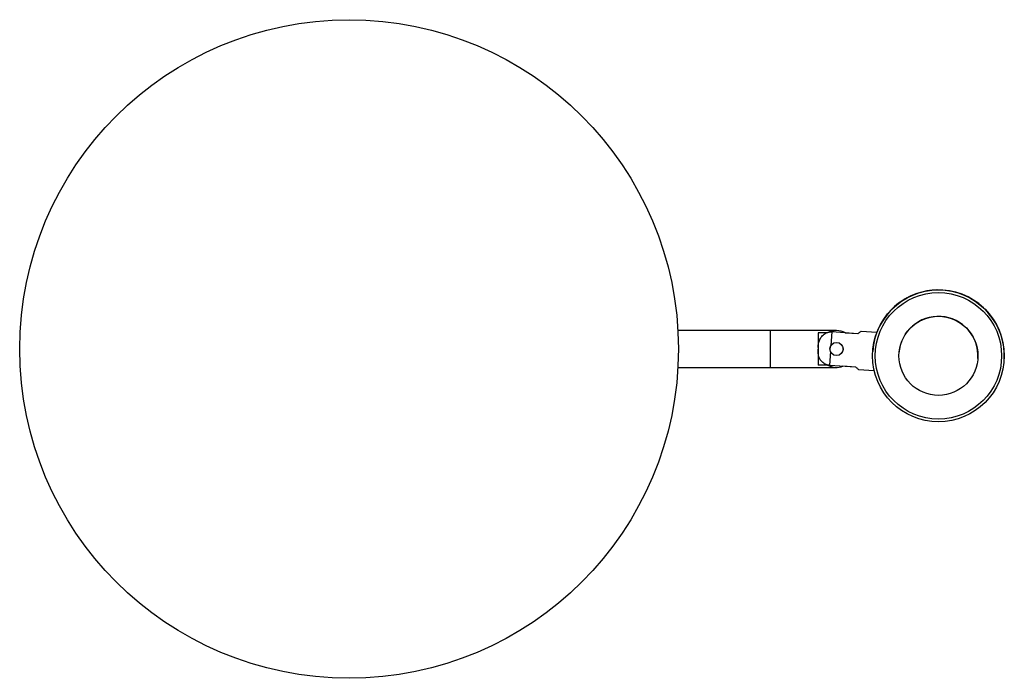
# Paper-space layout '_Inferior' of a CAD drawing. Header units: millimetres. Extents: x -293 to 81, y 377 to 627.
import ezdxf

# ---------------------------------------------------------------- set-up
doc = ezdxf.new("R2010")
doc.units = ezdxf.units.MM

psp = doc.layouts.new('_Inferior')

# ---------------------------------------------------------------- linework, layer by layer
at = {"color": 7, "linetype": 'Continuous', "lineweight": 25}
for p, q in [((16.98, 509), (-43.22, 509)), ((-8.02, 495), (-8.02, 509)), ((15.18, 508.46), (14.84, 503.3)), ((25.09, 507.8), (15.18, 508.46)), ((32.28, 508.25), (26.29, 508.65)), ((13.53, 508.09), (9.98, 508.09)), ((9.98, 508.09), (9.98, 495.91)), ((20.28, 508.17), (25.16, 507.85)), ((14.69, 500.99), (14.35, 495.84)), ((14.99, 500.54), (14.69, 500.99)), ((14.84, 503.3), (15.25, 503.77)), ((30.73, 501.08), (30.73, 501.07)), ((30.73, 501.07), (30.73, 501.06)), ((40.71, 500.39), (40.71, 500.39)), ((70.64, 498.41), (70.64, 498.41)), ((80.62, 497.76), (80.62, 497.79)), ((80.62, 497.75), (80.62, 497.76)), ((-43.22, 495), (16.98, 495)), ((13.53, 495.91), (9.98, 495.91)), ((14.35, 495.84), (24.26, 495.18)), ((24.32, 495.12), (19.44, 495.45)), ((25.33, 494.18), (31.31, 493.78))]:
    psp.add_line(p, q, dxfattribs=at)
for centre, radius in [((-168.02, 502), 125), ((55.67, 499.4), 25), ((55.67, 499.4), 24), ((55.67, 499.4), 15), ((16.98, 502), 2.5)]:
    psp.add_circle(centre, radius, dxfattribs=at)
for centre, radius, start, end in [((55.67, 499.41), 25, 356.2089, 176.2088), ((55.67, 499.41), 25, 86.2088, 176.2088), ((55.68, 499.45), 25, 86.2088, 159.3783), ((55.68, 499.45), 25, 356.2089, 86.2089), ((55.67, 499.41), 25, 356.2089, 86.2089), ((55.67, 499.4), 15, 356.2089, 176.2088), ((16.98, 502), 7, 60.8167, 119.5285), ((16.98, 502), 7, 240.4715, 290.6132)]:
    psp.add_arc(centre, radius, start, end, dxfattribs=at)
for points, knots in [([(9.98, 502.62), (10.08, 503.49), (10.25, 504.96), (11.28, 506.81), (12.62, 507.96), (14.02, 508.46), (14.87, 508.46), (15.18, 508.46)], [0, 0, 0, 0, 0.298095, 0.503267, 0.709657, 0.893257, 1, 1, 1, 1]), ([(26.29, 508.63), (26.26, 508.61), (26.2, 508.57), (25.69, 508.2), (25.25, 507.9), (25.09, 507.8)], [0, 0, 0, 0, 0.374952, 0.778056, 1, 1, 1, 1]), ([(14.35, 495.84), (14.3, 495.84), (13.76, 495.88), (12.75, 496.16), (11.5, 497.02), (10.57, 498.27), (9.95, 499.95), (9.97, 501.2), (9.98, 501.91)], [0, 0, 0, 0, 0.017077, 0.193337, 0.369858, 0.55179, 0.747671, 1, 1, 1, 1]), ([(14.84, 503.3), (14.74, 503.13), (14.65, 502.95), (14.53, 502.57), (14.5, 502.36), (14.47, 501.97), (14.48, 501.76), (14.55, 501.37), (14.61, 501.18), (14.69, 500.99)], [0, 0, 0, 0, 0.25, 0.25, 0.5, 0.5, 0.75, 0.75, 1, 1, 1, 1]), ([(19.4, 502.54), (19.44, 502.3), (19.51, 501.79), (19.42, 501.25), (19.28, 501.02), (19.28, 501.02)], [0, 0, 0, 0, 0.4813204, 0.9999766, 1, 1, 1, 1]), ([(24.26, 495.18), (24.53, 494.93), (25.09, 494.44), (25.41, 494.13), (25.34, 494.2), (25.33, 494.2)], [0, 0, 0, 0, 0.469044, 0.941012, 1, 1, 1, 1])]:
    psp.add_open_spline(points, degree=3, knots=knots, dxfattribs=at)

doc.saveas('drawing.dxf')
